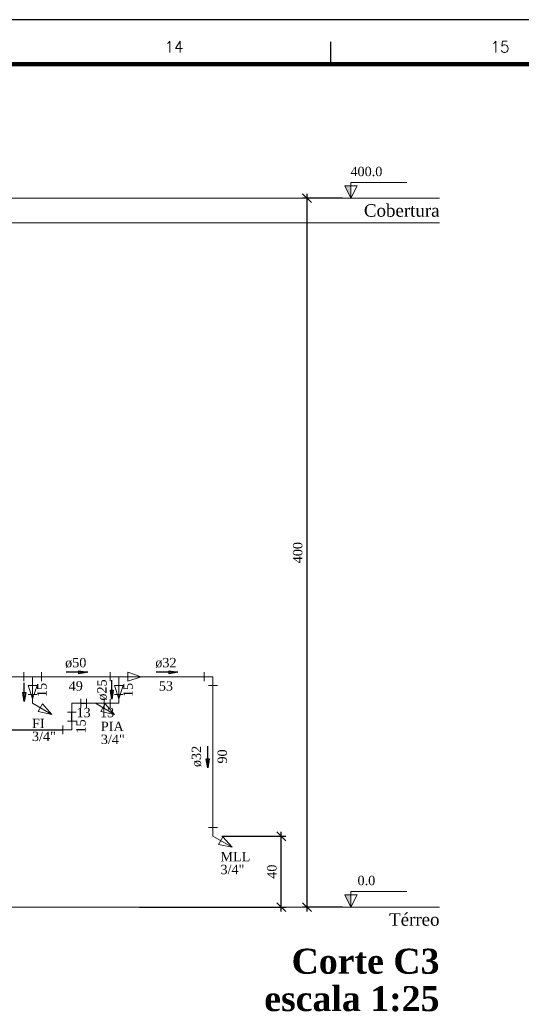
# Model space of a CAD drawing. Header units: millimetres. Extents: x 335 to 91625, y -1 to 84.
# Tile 35 of 38: x 432 to 444, y 61 to 84. Entities that reach past the tile are written whole.
import ezdxf

# ---------------------------------------------------------------- set-up
doc = ezdxf.new("R2010")
doc.units = ezdxf.units.MM
doc.header["$MEASUREMENT"] = 0
for name, color, linetype, lineweight in [('AF-Conexões detalhe', 7, 'Continuous', 20), ('AF-Textos conexão', 7, 'Continuous', 20), ('AF-Textos tubo', 7, 'Continuous', 20), ('AF-Tubos detalhe', 5, 'Continuous', 20), ('AQ-Conexões detalhe', 7, 'Continuous', 20), ('AQ-Textos conexão', 7, 'Continuous', 20), ('AQ-Tubos detalhe', 1, 'Continuous', 30), ('DI-Cotas', 7, 'Continuous', 20), ('DI-Eixos', 7, 'Continuous', 20), ('DI-Níveis', 7, 'Continuous', 20), ('DI-Textos', 7, 'Continuous', 20), ('DI-Títulos', 3, 'Continuous', 30)]:
    doc.layers.add(name, color=color, linetype=linetype, lineweight=lineweight)
doc.layers.add('Margem', color=4, linetype='Continuous')
doc.styles.add('ROMANS', font='ROMANS')
doc.styles.add('TimesNewRoman', font='times.ttf')
doc.styles.add('TimesNewRomanN', font='timesbd.ttf')
doc.dimstyles.get("Standard").update_dxf_attribs({"dimtxt": 0.18, "dimasz": 0.18, "dimexe": 0.18, "dimexo": 0.0625, "dimgap": 0.09, "dimtad": 0, "dimtih": 1, "dimtoh": 1, "dimdec": 4, "dimzin": 0, "dimdsep": 46, "dimtxsty": 'Standard', "dimcen": 0.09, "dimadec": 0, "dimazin": 0, "dimtfac": 1, "dimtdec": 4, "dimtofl": 0, "dimtmove": 0, "dimatfit": 3, "dimfxl": 0, "dimtolj": 1, "dimtzin": 0, "dimarcsym": 0})
doc.dimstyles.new('UM_25.000000', dxfattribs={"dimtxt": 0.18, "dimasz": 0.2, "dimexe": 0.1, "dimexo": 0.2, "dimgap": 0, "dimtad": 1, "dimtih": 1, "dimtoh": 1, "dimdec": 1, "dimlfac": 25, "dimzin": 0, "dimdsep": 46, "dimtxsty": 'Standard', "dimblk": 'CLOSED', "dimblk1": 'CLOSED', "dimblk2": 'CLOSED', "dimcen": 0.09, "dimdle": 0.1, "dimadec": 1, "dimazin": 2, "dimtfac": 1, "dimtdec": 4, "dimtofl": 0, "dimtmove": 0, "dimatfit": 3, "dimldrblk": 'CLOSED', "dimfxl": 0, "dimtolj": 1, "dimarcsym": 0})

# ---------------------------------------------------------------- blocks, each defined once
blk = doc.blocks.new('_OBLIQUE')
at = {"color": 0, "linetype": 'ByBlock', "lineweight": -2}
blk.add_line((-0.5, -0.5), (0.5, 0.5), dxfattribs=at)
blk = doc.blocks.new('*D10')
at = {"layer": 'Defpoints', "color": 0}
for p in [(438.752, 79.56), (439.752, 79.56), (439.752, 63.56)]:
    blk.add_point(p, dxfattribs=at)
at = {"layer": 'DI-Cotas', "color": 0, "linetype": 'Continuous', "lineweight": -2}
for p, q in [((439.552, 79.56), (438.652, 79.56)), ((438.752, 63.46), (438.752, 79.66)), ((439.552, 63.56), (438.652, 63.56))]:
    blk.add_line(p, q, dxfattribs=at)
at = {"layer": 'DI-Cotas', "color": 0, "lineweight": -2, "xscale": 0.2, "yscale": 0.2, "zscale": 0.2}
for p, rotation in [((438.752, 79.56), 90), ((438.752, 63.56), 270)]:
    blk.add_blockref('_OBLIQUE', p, dxfattribs=dict(at, rotation=rotation))
at = {"layer": 'DI-Cotas', "color": 7, "insert": (438.541, 71.56), "char_height": 0.2118, "attachment_point": 5, "rotation": 90, "style": 'TimesNewRoman'}
blk.add_mtext('\\A1;400', dxfattribs=at)
blk = doc.blocks.new('*D11')
at = {"color": 0, "lineweight": -2}
for p, q in [((436.829, 65.16), (438.27, 65.16)), ((438.17, 63.46), (438.17, 65.26)), ((434.97, 63.56), (438.27, 63.56))]:
    blk.add_line(p, q, dxfattribs=at)
at = {"layer": 'Defpoints', "color": 0}
for p in [(436.629, 65.16), (438.17, 65.16), (434.77, 63.56)]:
    blk.add_point(p, dxfattribs=at)
at = {"color": 0, "lineweight": -2, "xscale": 0.2, "yscale": 0.2, "zscale": 0.2}
for p, rotation in [((438.17, 65.16), 90), ((438.17, 63.56), 270)]:
    blk.add_blockref('_OBLIQUE', p, dxfattribs=dict(at, rotation=rotation))
at = {"color": 7, "insert": (437.959, 64.36), "char_height": 0.2118, "attachment_point": 5, "rotation": 90, "style": 'TimesNewRoman'}
blk.add_mtext('\\A1;40', dxfattribs=at)

msp = doc.modelspace()

# ---------------------------------------------------------------- hatches: boundary and pattern name
at = {"layer": 'DI-Níveis', "linetype": 'Continuous'}
for points in [[(439.7414, 79.5604), (439.7414, 79.8404), (439.6014, 79.8404), (439.7414, 79.5604)], [(439.7414, 63.5604), (439.7414, 63.8404), (439.6014, 63.8404), (439.7414, 63.5604)]]:
    msp.add_hatch(color=256, dxfattribs=at).paths.add_polyline_path(points)

# ---------------------------------------------------------------- linework, layer by layer
at = {"layer": 'AF-Conexões detalhe', "linetype": 'Continuous'}
for p, q in [((432.357, 68.8604), (432.357, 68.6604)), ((432.557, 68.7604), (432.357, 68.7604)), ((432.557, 68.7604), (432.757, 68.7604)), ((432.557, 68.7604), (432.557, 68.5604)), ((432.757, 68.8604), (432.757, 68.6604)), ((434.3044, 68.8604), (434.3044, 68.6604)), ((434.5044, 68.7604), (434.3044, 68.7604)), ((434.5044, 68.7604), (434.5044, 68.5604)), ((434.5044, 68.7604), (434.7044, 68.7604)), ((434.7044, 68.8604), (434.7044, 68.6604)), ((434.7044, 68.8604), (435.0044, 68.7604)), ((434.7044, 68.6604), (435.0044, 68.7604)), ((436.4287, 68.8604), (436.4287, 68.6604)), ((436.6287, 68.7604), (436.4287, 68.7604)), ((436.6287, 68.7604), (436.6287, 68.5604)), ((432.457, 68.5604), (432.657, 68.5604)), ((432.457, 68.5604), (432.557, 68.2604)), ((432.657, 68.5604), (432.557, 68.2604)), ((434.4044, 68.5604), (434.6044, 68.5604)), ((434.4044, 68.5604), (434.5044, 68.2604)), ((434.6044, 68.5604), (434.5044, 68.2604)), ((436.5287, 68.5604), (436.7287, 68.5604)), ((432.457, 68.3604), (432.657, 68.3604)), ((432.557, 68.1604), (432.557, 68.3604)), ((434.3044, 68.2604), (434.3044, 68.0604)), ((434.4044, 68.3604), (434.6044, 68.3604)), ((434.5044, 68.1604), (434.5044, 68.3604)), ((432.557, 68.1604), (432.99, 67.9104)), ((432.7802, 68.147), (432.6802, 67.9738)), ((432.7802, 68.147), (432.99, 67.9104)), ((434.5044, 68.1604), (434.3044, 68.1604)), ((432.6802, 67.9738), (432.99, 67.9104)), ((436.5287, 65.3604), (436.7287, 65.3604)), ((436.6287, 65.1604), (436.6287, 65.3604)), ((436.6287, 65.1604), (437.0617, 64.9104)), ((436.8519, 65.147), (436.7519, 64.9738)), ((436.8519, 65.147), (437.0617, 64.9104)), ((436.7519, 64.9738), (437.0617, 64.9104))]:
    msp.add_line(p, q, dxfattribs=at)
at = {"layer": 'AF-Tubos detalhe'}
for p, q in [((429.9171, 68.7604), (432.357, 68.7604)), ((432.757, 68.7604), (434.3044, 68.7604)), ((434.7044, 68.7604), (436.4287, 68.7604)), ((432.557, 68.5604), (432.557, 68.3604)), ((434.5044, 68.5604), (434.5044, 68.3604)), ((436.6287, 68.5604), (436.6287, 65.3604)), ((434.3044, 68.1604), (434.1731, 68.1604))]:
    msp.add_line(p, q, dxfattribs=at)
at = {"layer": 'AQ-Conexões detalhe', "linetype": 'Continuous'}
for p, q in [((433.6429, 68.2604), (433.6429, 68.0604)), ((433.7732, 68.2604), (433.7732, 68.0604)), ((434.1731, 68.2604), (434.1731, 68.0604)), ((433.4429, 68.1604), (433.4429, 67.9604)), ((433.4429, 68.1604), (433.6429, 68.1604)), ((433.9731, 68.1604), (433.7732, 68.1604)), ((433.9731, 68.1604), (434.1731, 68.1604)), ((433.9731, 68.1604), (434.4061, 67.9104)), ((434.1963, 68.147), (434.0963, 67.9738)), ((434.1963, 68.147), (434.4061, 67.9104)), ((433.3429, 67.9604), (433.5429, 67.9604)), ((434.0963, 67.9738), (434.4061, 67.9104)), ((433.2429, 67.6604), (433.2429, 67.4604)), ((433.4429, 67.5604), (433.2429, 67.5604)), ((433.3429, 67.7604), (433.5429, 67.7604)), ((433.4429, 67.5604), (433.4429, 67.7604))]:
    msp.add_line(p, q, dxfattribs=at)
at = {"layer": 'AQ-Tubos detalhe'}
for p, q in [((433.6429, 68.1604), (433.7732, 68.1604)), ((433.4429, 67.7604), (433.4429, 67.9604)), ((429.3171, 67.5604), (433.2429, 67.5604))]:
    msp.add_line(p, q, dxfattribs=at)
at = {"layer": 'DI-Eixos'}
for p, q in [((427.7994, 79.5604), (441.7414, 79.5604)), ((427.7994, 79.0004), (441.7414, 79.0004)), ((427.7994, 63.5604), (441.7414, 63.5604))]:
    msp.add_line(p, q, dxfattribs=at)
at = {"layer": 'DI-Níveis', "linetype": 'Continuous'}
for points in [[(439.7414, 79.5604), (439.8814, 79.8404), (439.6014, 79.8404), (439.7414, 79.5604), (439.7414, 79.9104), (441.0014, 79.9104)], [(439.7414, 63.5604), (439.8814, 63.8404), (439.6014, 63.8404), (439.7414, 63.5604), (439.7414, 63.9104), (441.0014, 63.9104)]]:
    msp.add_lwpolyline(points, dxfattribs=at)
at = {"layer": 'Margem', "color": 1}
for p, q in [((482.8344, 83.5869), (335.3344, 83.5869)), ((439.2844, 83.0869), (439.2844, 82.5869))]:
    msp.add_line(p, q, dxfattribs=at)
at = {"layer": 'Margem', "lineweight": 100}
msp.add_line((337.8344, 82.5869), (481.8344, 82.5869), dxfattribs=at)

# ---------------------------------------------------------------- texts
at = {"layer": 'AF-Textos conexão', "char_height": 0.2118, "attachment_point": 7, "line_spacing_factor": 0.798, "style": 'TimesNewRoman'}
for s, insert, width in [('FI', (432.5427, 67.5993), 0.515228), ('3/4"', (432.5427, 67.3053), 0.98233), ('MLL', (436.7977, 64.5933), 1.222959), ('3/4"', (436.7977, 64.3003), 0.98233)]:
    msp.add_mtext(s, dxfattribs=dict(at, insert=insert, width=width))
at = {"layer": 'AF-Textos tubo', "char_height": 0.2118, "width": 0.874755, "attachment_point": 8, "line_spacing_factor": 0.798, "style": 'TimesNewRoman'}
for s, insert in [('ø50', (433.5307, 68.9593)), ('ø32', (435.5667, 68.9593))]:
    msp.add_mtext(s, dxfattribs=dict(at, insert=insert))
at = {"layer": 'AF-Textos tubo', "char_height": 0.2118, "width": 0.874755, "attachment_point": 8, "rotation": 90.00021, "line_spacing_factor": 0.798, "style": 'TimesNewRoman'}
for s, insert in [('ø25', (434.2398, 68.4604)), ('ø32', (436.3728, 66.9604))]:
    msp.add_mtext(s, dxfattribs=dict(at, insert=insert))
at = {"layer": 'AQ-Textos conexão', "char_height": 0.2118, "attachment_point": 7, "line_spacing_factor": 0.798, "style": 'TimesNewRoman'}
for s, insert, width in [('PIA', (434.0977, 67.5323), 0.934205), ('3/4"', (434.0977, 67.2383), 0.98233)]:
    msp.add_mtext(s, dxfattribs=dict(at, insert=insert, width=width))
at = {"layer": 'DI-Eixos', "char_height": 0.2824, "attachment_point": 9, "line_spacing_factor": 0.798, "style": 'TimesNewRoman'}
for s, insert, width in [('Cobertura', (441.7417, 79.1366), 3.098917), ('Térreo', (441.7417, 63.1366), 2.060912)]:
    msp.add_mtext(s, dxfattribs=dict(at, insert=insert, width=width))
at = {"layer": 'DI-Níveis', "char_height": 0.2118, "attachment_point": 8, "line_spacing_factor": 0.798, "style": 'TimesNewRoman'}
for s, insert, width in [('400.0', (440.0917, 80.0513), 1.310717), ('0.0', (440.0917, 64.0513), 0.727547)]:
    msp.add_mtext(s, dxfattribs=dict(at, insert=insert, width=width))
at = {"layer": 'DI-Textos', "char_height": 0.2118, "width": 0.58317, "attachment_point": 8, "line_spacing_factor": 0.798, "style": 'TimesNewRoman'}
for s, insert in [('49', (433.5307, 68.4423)), ('53', (435.5667, 68.4423)), ('13', (433.7077, 67.8423)), ('13', (434.2387, 67.8423))]:
    msp.add_mtext(s, dxfattribs=dict(at, insert=insert))
at = {"layer": 'DI-Textos', "char_height": 0.2118, "width": 0.58317, "attachment_point": 8, "rotation": 90.00021, "line_spacing_factor": 0.798, "style": 'TimesNewRoman'}
for s, insert in [('15', (432.8748, 68.4604)), ('15', (434.8218, 68.4604)), ('15', (433.7568, 67.6394)), ('90', (436.9468, 66.9604))]:
    msp.add_mtext(s, dxfattribs=dict(at, insert=insert))
at = {"layer": 'DI-Títulos', "color": 5, "insert": (441.7417, 62.0488), "char_height": 0.5648, "width": 6.251385, "attachment_point": 9, "line_spacing_factor": 0.798, "style": 'TimesNewRomanN'}
msp.add_mtext('Corte C3', dxfattribs=at)
at = {"layer": 'DI-Títulos', "insert": (441.7417, 61.2008), "char_height": 0.5648, "width": 7.419141, "attachment_point": 9, "line_spacing_factor": 0.798, "style": 'TimesNewRomanN'}
msp.add_mtext('escala 1:25', dxfattribs=at)
at = {"layer": 'Margem', "color": 1, "char_height": 0.25, "width": 1.479069, "attachment_point": 8, "line_spacing_factor": 0.798, "style": 'ROMANS'}
for s, insert in [('14', (435.7498, 82.8499)), ('15', (443.1086, 82.8499))]:
    msp.add_mtext(s, dxfattribs=dict(at, insert=insert))

# ---------------------------------------------------------------- dimensions: what is measured, and where the dimension line sits
dim = msp.add_linear_dim(base=(438.1704, 65.1604), p1=(434.7704, 63.5604), p2=(436.6287, 65.1604), angle=90, dimstyle='UM_25.000000', override={"dimtxt": 0.2118, "dimasz": 0.2, "dimexe": 0.1, "dimexo": 0.2, "dimtad": 1, "dimtih": 0, "dimtoh": 0, "dimdec": 1, "dimlfac": 25, "dimzin": 8, "dimtxsty": 'TimesNewRoman', "dimblk": 'OBLIQUE', "dimblk1": 'OBLIQUE', "dimblk2": 'OBLIQUE', "dimsah": 1, "dimdle": 0.1, "dimse1": 0, "dimse2": 0, "dimclrt": 7, "dimadec": 1, "dimazin": 3, "dimtmove": 2, "dimldrblk": 'OBLIQUE'})
dim.commit()
dim.dimension.update_dxf_attribs({"geometry": '*D11', "text_midpoint": (437.9586, 64.3604), "dimtype": 160, "text_rotation": 90})
at = {"layer": 'DI-Cotas', "linetype": 'Continuous'}
dim = msp.add_linear_dim(base=(438.7524, 79.5604), p1=(439.7524, 63.5604), p2=(439.7524, 79.5604), angle=90, dimstyle='UM_25.000000', override={"dimtxt": 0.2118, "dimasz": 0.2, "dimexe": 0.1, "dimexo": 0.2, "dimtad": 1, "dimtih": 0, "dimtoh": 0, "dimdec": 1, "dimlfac": 25, "dimzin": 8, "dimtxsty": 'TimesNewRoman', "dimblk": 'OBLIQUE', "dimblk1": 'OBLIQUE', "dimblk2": 'OBLIQUE', "dimsah": 1, "dimdle": 0.1, "dimse1": 0, "dimse2": 0, "dimclrt": 7, "dimadec": 1, "dimazin": 3, "dimtmove": 2, "dimldrblk": 'OBLIQUE'}, dxfattribs=at)
dim.commit()
dim.dimension.update_dxf_attribs({"geometry": '*D10', "text_midpoint": (438.5406, 71.5604), "dimtype": 160, "text_rotation": 90})

# ---------------------------------------------------------------- leaders
for points in [[(433.8024, 68.8609), (433.3137, 68.8609)], [(435.8358, 68.8609), (435.3471, 68.8609)], [(434.3447, 68.2565), (434.3447, 68.6813)], [(432.3677, 68.2006), (432.3677, 68.6254)], [(436.5101, 66.7048), (436.5101, 67.1935)]]:
    msp.add_leader(points, dimstyle='Standard', override={"dimasz": 0.2, "dimldrblk": 'CLOSED'})

doc.saveas('drawing.dxf')
